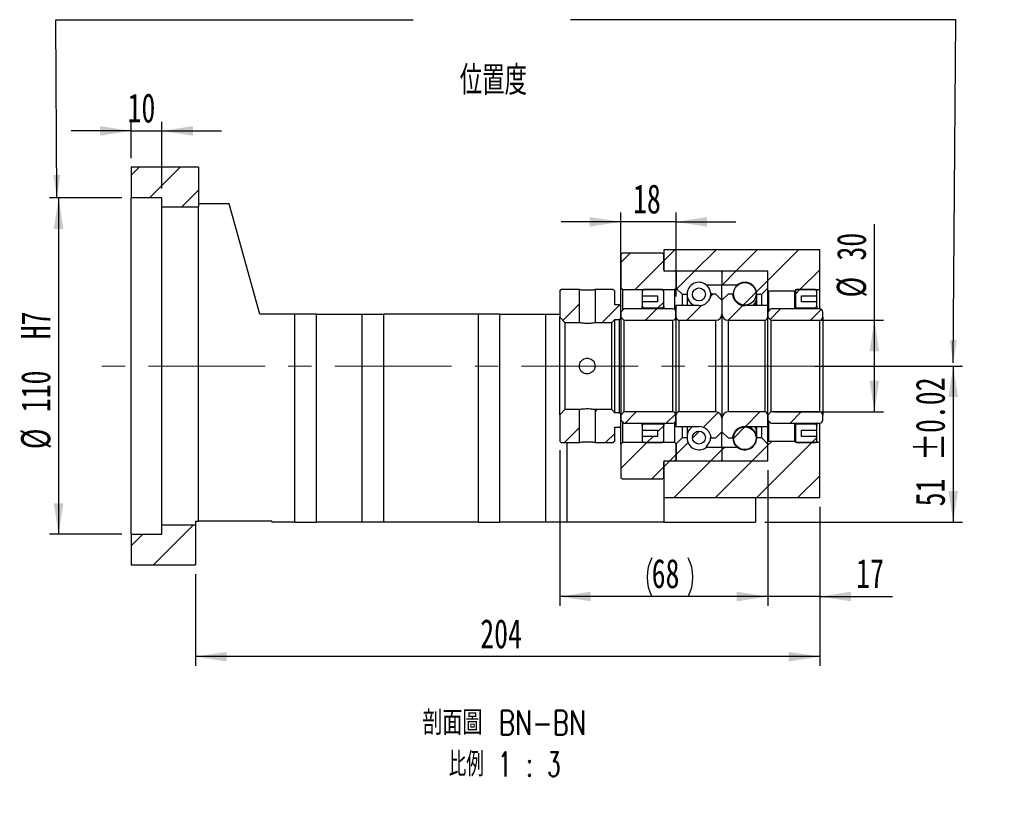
# Model space of a CAD drawing. Header units: millimetres. Extents: x 28 to 287, y 5 to 200.
# Tile 4 of 5: x 180 to 287, y 5 to 92. Entities that reach past the tile are written whole.
import ezdxf

# ---------------------------------------------------------------- set-up
doc = ezdxf.new("R2010")
doc.units = ezdxf.units.MM
doc.linetypes.add('CENTERX2', pattern=[20.32, 12.7, -2.54, 2.54, -2.54])
doc.layers.add('圖層0', color=7, linetype='Continuous')
doc.styles.add('SLDTEXTSTYLE0', font='TXT', dxfattribs={"width": 0.7})
doc.styles.add('SLDTEXTSTYLE4', font='TXT', dxfattribs={"width": 0.7, "bigfont": 'bigfont'})
doc.styles.add('SLDTEXTSTYLE5', font='TXT', dxfattribs={"width": 0.75, "bigfont": 'bigfont'})
doc.styles.add('SLDTEXTSTYLE6', font='TXT', dxfattribs={"width": 0.65625, "bigfont": 'bigfont'})
doc.dimstyles.new('SLDDIMSTYLE3', dxfattribs={"dimtxt": 3.389974, "dimasz": 2.5, "dimexe": 0, "dimexo": 0.0625, "dimgap": 0.847493, "dimtad": 1, "dimlfac": 3, "dimrnd": 1e-09, "dimzin": 12, "dimdsep": 46, "dimtxsty": 'SLDTEXTSTYLE0', "dimsah": 1, "dimcen": 0.09, "dimadec": 0, "dimazin": 3, "dimtfac": 1, "dimtofl": 0, "dimtmove": 0, "dimatfit": 3, "dimfxl": 1, "dimfrac": 2, "dimtolj": 1, "dimtzin": 12, "dimarcsym": 0})
doc.dimstyles.new('SLDDIMSTYLE5', dxfattribs={"dimtxt": 3.389974, "dimasz": 2.5, "dimexe": 0, "dimexo": 0.0625, "dimgap": 0.847493, "dimtad": 1, "dimdec": 1, "dimlfac": 3, "dimrnd": 1e-09, "dimzin": 12, "dimdsep": 46, "dimtxsty": 'SLDTEXTSTYLE0', "dimsah": 1, "dimcen": 0.09, "dimadec": 0, "dimazin": 3, "dimtfac": 1, "dimtdec": 1, "dimtofl": 0, "dimtmove": 0, "dimatfit": 3, "dimfxl": 1, "dimfrac": 2, "dimtolj": 1, "dimtzin": 12, "dimarcsym": 0})
doc.dimstyles.new('SLDDIMSTYLE6', dxfattribs={"dimtxt": 3.389974, "dimasz": 2.5, "dimexe": 0, "dimexo": 0.0625, "dimgap": 0.847493, "dimtad": 1, "dimlfac": 3, "dimrnd": 1e-09, "dimzin": 12, "dimdsep": 46, "dimtxsty": 'SLDTEXTSTYLE0', "dimsah": 1, "dimcen": 0.09, "dimadec": 0, "dimazin": 3, "dimtfac": 1, "dimtmove": 0, "dimatfit": 0, "dimfxl": 1, "dimfrac": 2, "dimtolj": 1, "dimtzin": 12, "dimarcsym": 0})
doc.dimstyles.new('SLDDIMSTYLE7', dxfattribs={"dimtxt": 3.389974, "dimasz": 2.5, "dimexe": 0, "dimexo": 0.0625, "dimgap": 0.847493, "dimtad": 1, "dimlfac": 3, "dimrnd": 1e-09, "dimzin": 12, "dimdsep": 46, "dimtxsty": 'SLDTEXTSTYLE0', "dimsah": 1, "dimcen": 0.09, "dimadec": 0, "dimazin": 3, "dimtol": 1, "dimtp": 0.02, "dimtm": 0.02, "dimtfac": 1, "dimtofl": 0, "dimtmove": 0, "dimatfit": 3, "dimfxl": 1, "dimfrac": 2, "dimtolj": 1, "dimarcsym": 0})

# ---------------------------------------------------------------- blocks, each defined once
blk = doc.blocks.new('_D_12')
at = {"layer": '圖層0', "color": 7}
for p, q in [((190.9, 72.68), (183, 72.68)), ((184, 72.68), (184, 36.01)), ((190.9, 36.01), (183, 36.01))]:
    blk.add_line(p, q, dxfattribs=at)
for points in [[(184, 72.68), (183.48, 69.29), (184.52, 69.29)], [(184, 36.01), (184.52, 39.4), (183.48, 39.4)]]:
    blk.add_solid(points, dxfattribs=at)
at = {"layer": '圖層0', "color": 7, "char_height": 3.175, "attachment_point": 1, "rotation": 90, "style": 'SLDTEXTSTYLE0'}
for s, insert in [('H7', (179.91, 57.26)), ('110', (179.91, 49.32)), ('%%c', (179.91, 45.29))]:
    blk.add_mtext(s, dxfattribs=dict(at, insert=insert))
blk = doc.blocks.new('_D_13')
at = {"layer": '圖層0', "color": 7}
for p, q in [((191.9, 77.01), (191.9, 80.97)), ((195.24, 73.68), (195.24, 80.97)), ((191.9, 79.97), (185.38, 79.97)), ((191.9, 79.97), (195.24, 79.97)), ((195.24, 79.97), (201.75, 79.97))]:
    blk.add_line(p, q, dxfattribs=at)
for points in [[(191.9, 79.97), (188.51, 80.49), (188.51, 79.45)], [(195.24, 79.97), (198.63, 79.45), (198.63, 80.49)]]:
    blk.add_solid(points, dxfattribs=at)
at = {"layer": '圖層0', "color": 7, "insert": (191.51, 84.06), "char_height": 3.175, "attachment_point": 1, "style": 'SLDTEXTSTYLE0'}
blk.add_mtext('10', dxfattribs=at)
blk = doc.blocks.new('_D_14')
at = {"layer": '圖層0', "color": 7}
for p, q in [((266.36, 54.35), (282.43, 54.35)), ((281.43, 54.35), (281.43, 37.35)), ((260.9, 37.35), (282.43, 37.35))]:
    blk.add_line(p, q, dxfattribs=at)
for points in [[(281.43, 54.35), (280.91, 50.96), (281.95, 50.96)], [(281.43, 37.35), (281.95, 40.74), (280.91, 40.74)]]:
    blk.add_solid(points, dxfattribs=at)
at = {"layer": '圖層0', "color": 7, "char_height": 3.175, "attachment_point": 1, "rotation": 90, "style": 'SLDTEXTSTYLE0'}
for s, insert in [('±0.02', (277.34, 44.03)), ('51', (277.34, 39.06))]:
    blk.add_mtext(s, dxfattribs=dict(at, insert=insert))
blk = doc.blocks.new('_D_15')
at = {"layer": '圖層0', "color": 7}
for p, q in [((261.24, 43.01), (261.24, 28.23)), ((266.9, 39.01), (266.9, 28.23)), ((261.24, 29.23), (254.72, 29.23)), ((266.9, 29.23), (261.24, 29.23)), ((266.9, 29.23), (274.83, 29.23))]:
    blk.add_line(p, q, dxfattribs=at)
for points in [[(261.24, 29.23), (257.85, 29.76), (257.85, 28.71)], [(266.9, 29.23), (270.29, 28.71), (270.29, 29.76)]]:
    blk.add_solid(points, dxfattribs=at)
at = {"layer": '圖層0', "color": 7, "insert": (270.86, 33.33), "char_height": 3.175, "attachment_point": 1, "style": 'SLDTEXTSTYLE0'}
blk.add_mtext('17', dxfattribs=at)
blk = doc.blocks.new('_D_16')
at = {"layer": '圖層0', "color": 7}
for p, q in [((266.9, 39.01), (266.9, 21.68)), ((198.9, 31.68), (198.9, 21.68)), ((266.9, 22.68), (198.9, 22.68))]:
    blk.add_line(p, q, dxfattribs=at)
for points in [[(198.9, 22.68), (202.29, 22.16), (202.29, 23.2)], [(266.9, 22.68), (263.51, 23.2), (263.51, 22.16)]]:
    blk.add_solid(points, dxfattribs=at)
at = {"layer": '圖層0', "color": 7, "insert": (229.92, 26.77), "char_height": 3.175, "attachment_point": 1, "style": 'SLDTEXTSTYLE0'}
blk.add_mtext('204', dxfattribs=at)
blk = doc.blocks.new('_D_17')
at = {"layer": '圖層0', "color": 7}
for p, q in [((272.85, 59.35), (272.85, 69.81)), ((261.9, 59.35), (273.85, 59.35)), ((272.85, 49.35), (272.85, 59.35)), ((261.9, 49.35), (273.85, 49.35))]:
    blk.add_line(p, q, dxfattribs=at)
for points in [[(272.85, 59.35), (272.32, 55.96), (273.37, 55.96)], [(272.85, 49.35), (273.37, 52.74), (272.32, 52.74)]]:
    blk.add_solid(points, dxfattribs=at)
at = {"layer": '圖層0', "color": 7, "char_height": 3.175, "attachment_point": 1, "rotation": 90, "style": 'SLDTEXTSTYLE0'}
for s, insert in [('30', (268.75, 65.84)), ('%%c', (268.75, 61.82))]:
    blk.add_mtext(s, dxfattribs=dict(at, insert=insert))
blk = doc.blocks.new('_D_18')
at = {"layer": '圖層0', "color": 7}
for p, q in [((245.24, 61.85), (245.24, 71.06)), ((251.24, 61.93), (251.24, 71.06)), ((245.24, 70.06), (238.72, 70.06)), ((251.24, 70.06), (245.24, 70.06)), ((251.24, 70.06), (257.75, 70.06))]:
    blk.add_line(p, q, dxfattribs=at)
for points in [[(245.24, 70.06), (241.85, 70.58), (241.85, 69.53)], [(251.24, 70.06), (254.63, 69.53), (254.63, 70.58)]]:
    blk.add_solid(points, dxfattribs=at)
at = {"layer": '圖層0', "color": 7, "insert": (246.56, 74.15), "char_height": 3.175, "attachment_point": 1, "style": 'SLDTEXTSTYLE0'}
blk.add_mtext('18', dxfattribs=at)
blk = doc.blocks.new('_D_19')
at = {"layer": '圖層0', "color": 7}
for p, q in [((238.57, 45.18), (238.57, 28.23)), ((261.24, 43.01), (261.24, 28.23)), ((261.24, 29.23), (238.57, 29.23))]:
    blk.add_line(p, q, dxfattribs=at)
for centre, start, end in [((252.83, 31.35), 153.4349, 206.5651), ((248.34, 31.35), 333.4349, 26.5651)]:
    blk.add_arc(centre, 4.73, start, end, dxfattribs=at)
for points in [[(238.57, 29.23), (241.96, 28.71), (241.96, 29.76)], [(261.24, 29.23), (257.85, 29.76), (257.85, 28.71)]]:
    blk.add_solid(points, dxfattribs=at)
at = {"layer": '圖層0', "color": 7, "insert": (248.59, 33.33), "char_height": 3.175, "attachment_point": 1, "style": 'SLDTEXTSTYLE0'}
blk.add_mtext('68', dxfattribs=at)
blk = doc.blocks.new('SW_NOTE_4')
at = {"layer": '圖層0', "color": 0, "char_height": 2.6458, "attachment_point": 2}
for s, insert, style in [('\\M+19655\\M+196CA\\M+19AA4 BN-BN', (10.83, 3.41), 'SLDTEXTSTYLE5'), ('\\M+194E4\\M+197E1 1 : 3', (10.88, -1.12), 'SLDTEXTSTYLE6')]:
    blk.add_mtext(s, dxfattribs=dict(at, insert=insert, style=style))

msp = doc.modelspace()

# ---------------------------------------------------------------- hatches: boundary and pattern name
at = {"linetype": 'Continuous', "lineweight": 18}
h = msp.add_hatch(dxfattribs=at)
h.set_pattern_fill('ANSI31', style=0)
edge = h.paths.add_edge_path(flags=0)
edge.add_line((256.1355, 64.6787), (251.3355, 64.6787))
edge.add_arc((251.3355, 64.5787), 0.1, 90, 180)
edge.add_line((251.2355, 64.5787), (251.2355, 62.8454))
edge.add_line((251.2355, 62.8454), (251.9021, 62.1787))
edge.add_line((251.9021, 62.1787), (252.4421, 62.1787))
edge.add_arc((253.7355, 62.1787), 1.2933, 53.031768, 180, ccw=False)
edge.add_line((254.5132, 63.2121), (256.2355, 63.2121))
edge.add_line((256.2355, 63.2121), (256.2355, 64.5787))
edge.add_arc((256.1355, 64.5787), 0.1, 0, 90)
h = msp.add_hatch(dxfattribs=at)
h.set_pattern_fill('ANSI31', style=0)
edge = h.paths.add_edge_path(flags=0)
edge.add_line((261.2355, 62.8454), (261.2355, 64.5787))
edge.add_arc((261.1355, 64.5787), 0.1, 0, 90)
edge.add_line((261.1355, 64.6787), (256.3355, 64.6787))
edge.add_arc((256.3355, 64.5787), 0.1, 90, 180)
edge.add_line((256.2355, 64.5787), (256.2355, 63.2121))
edge.add_line((256.2355, 63.2121), (257.9577, 63.2121))
edge.add_arc((258.7355, 62.1787), 1.2933, 0, 126.968232, ccw=False)
edge.add_line((260.0288, 62.1787), (260.5688, 62.1787))
edge.add_line((260.5688, 62.1787), (261.2355, 62.8454))
h = msp.add_hatch(dxfattribs=at)
h.set_pattern_fill('ANSI31', style=0)
edge = h.paths.add_edge_path(flags=0)
edge.add_arc((258.7355, 62.2116), 1.237, 0, 360)
h = msp.add_hatch(dxfattribs=at)
h.set_pattern_fill('ANSI31', style=0)
h.paths.add_polyline_path([(238.7355, 62.6787), (238.5688, 62.512), (238.5688, 59.6621), (239.1355, 59.0954), (240.7188, 59.0954), (240.7188, 62.6787)], flags=0)
h = msp.add_hatch(dxfattribs=at)
h.set_pattern_fill('ANSI31', style=0)
h.paths.add_polyline_path([(245.2355, 60.8454), (245.0688, 61.0121), (244.5688, 61.0121), (244.5688, 62.512), (244.4021, 62.6787), (242.4188, 62.6787), (242.4188, 59.0954), (244.2355, 59.0954), (244.5688, 59.4287), (245.0688, 59.4287), (245.2355, 59.5954)], flags=0)
h = msp.add_hatch(dxfattribs=at)
h.set_pattern_fill('ANSI31', style=0)
edge = h.paths.add_edge_path(flags=0)
edge.add_arc((253.7355, 62.1458), 0.7066, 0, 360)
h = msp.add_hatch(dxfattribs=at)
h.set_pattern_fill('ANSI31', style=0)
edge = h.paths.add_edge_path(flags=0)
edge.add_line((256.2355, 60.0121), (256.2355, 61.5121))
edge.add_line((256.2355, 61.5121), (255.5688, 62.1787))
edge.add_line((255.5688, 62.1787), (255.0662, 62.1787))
edge.add_arc((253.7355, 62.2621), 1.3333, 270, 356.416678, ccw=False)
edge.add_line((253.7355, 60.9287), (251.2355, 60.9287))
edge.add_line((251.2355, 60.9287), (251.2355, 59.6787))
edge.add_arc((251.5688, 59.6787), 0.3333, 180, 270)
edge.add_line((251.5688, 59.3454), (255.5688, 59.3454))
edge.add_arc((255.5688, 60.0121), 0.6667, 270, 360)
h = msp.add_hatch(dxfattribs=at)
h.set_pattern_fill('ANSI31', style=0)
edge = h.paths.add_edge_path(flags=0)
edge.add_line((257.4047, 62.1787), (256.9021, 62.1787))
edge.add_line((256.9021, 62.1787), (256.2355, 61.5121))
edge.add_line((256.2355, 61.5121), (256.2355, 60.0121))
edge.add_arc((256.9021, 60.0121), 0.6667, 180, 270)
edge.add_line((256.9021, 59.3454), (260.9021, 59.3454))
edge.add_arc((260.9021, 59.6787), 0.3333, 270, 360)
edge.add_line((261.2355, 59.6787), (261.2355, 60.9287))
edge.add_line((261.2355, 60.9287), (258.7355, 60.9287))
edge.add_arc((258.7355, 62.2621), 1.3333, 183.583322, 270, ccw=False)
h = msp.add_hatch(dxfattribs=at)
h.set_pattern_fill('ANSI31', style=0)
edge = h.paths.add_edge_path(flags=0)
edge.add_line((245.2355, 59.6787), (245.5688, 59.3454))
edge.add_line((245.5688, 59.3454), (250.9021, 59.3454))
edge.add_arc((250.9021, 59.6787), 0.3333, 270, 360)
edge.add_line((251.2355, 59.6787), (251.2355, 60.2287))
edge.add_arc((250.9021, 60.2287), 0.3333, 0, 90)
edge.add_line((250.9021, 60.5621), (245.5688, 60.5621))
edge.add_line((245.5688, 60.5621), (245.2355, 60.2287))
edge.add_line((245.2355, 60.2287), (245.2355, 59.6787))
h = msp.add_hatch(dxfattribs=at)
h.set_pattern_fill('ANSI31', style=0)
edge = h.paths.add_edge_path(flags=0)
edge.add_line((261.2355, 59.6787), (261.5688, 59.3454))
edge.add_line((261.5688, 59.3454), (266.9021, 59.3454))
edge.add_arc((266.9021, 59.6787), 0.3333, 270, 360)
edge.add_line((267.2355, 59.6787), (267.2355, 60.2287))
edge.add_arc((266.9021, 60.2287), 0.3333, 0, 90)
edge.add_line((266.9021, 60.5621), (261.5688, 60.5621))
edge.add_line((261.5688, 60.5621), (261.2355, 60.2287))
edge.add_line((261.2355, 60.2287), (261.2355, 59.6787))
h = msp.add_hatch(dxfattribs=at)
h.set_pattern_fill('ANSI31', style=0)
h.paths.add_polyline_path([(238.5688, 46.1787), (238.7355, 46.0121), (240.7188, 46.0121), (240.7188, 49.5954), (239.1355, 49.5954), (238.5688, 49.0287)], flags=0)
h = msp.add_hatch(dxfattribs=at)
h.set_pattern_fill('ANSI31', style=0)
h.paths.add_polyline_path([(244.4021, 46.0121), (244.5688, 46.1787), (244.5688, 47.6787), (245.0688, 47.6787), (245.2355, 47.8454), (245.2355, 49.0954), (245.0688, 49.2621), (244.5688, 49.2621), (244.2355, 49.5954), (242.4188, 49.5954), (242.4188, 46.0121)], flags=0)
h = msp.add_hatch(dxfattribs=at)
h.set_pattern_fill('ANSI31', style=0)
edge = h.paths.add_edge_path(flags=0)
edge.add_line((245.5688, 49.3454), (245.2355, 49.0121))
edge.add_line((245.2355, 49.0121), (245.2355, 48.4621))
edge.add_line((245.2355, 48.4621), (245.5688, 48.1287))
edge.add_line((245.5688, 48.1287), (250.9021, 48.1287))
edge.add_arc((250.9021, 48.4621), 0.3333, 270, 360)
edge.add_line((251.2355, 48.4621), (251.2355, 49.0121))
edge.add_arc((250.9021, 49.0121), 0.3333, 0, 90)
edge.add_line((250.9021, 49.3454), (245.5688, 49.3454))
h = msp.add_hatch(dxfattribs=at)
h.set_pattern_fill('ANSI31', style=0)
edge = h.paths.add_edge_path(flags=0)
edge.add_line((255.0662, 46.5121), (255.5688, 46.5121))
edge.add_line((255.5688, 46.5121), (256.2355, 47.1787))
edge.add_line((256.2355, 47.1787), (256.2355, 48.6787))
edge.add_arc((255.5688, 48.6787), 0.6667, 0, 90)
edge.add_line((255.5688, 49.3454), (251.5688, 49.3454))
edge.add_arc((251.5688, 49.0121), 0.3333, 90, 180)
edge.add_line((251.2355, 49.0121), (251.2355, 47.7621))
edge.add_line((251.2355, 47.7621), (253.7355, 47.7621))
edge.add_arc((253.7355, 46.4287), 1.3333, 3.583322, 90, ccw=False)
h = msp.add_hatch(dxfattribs=at)
h.set_pattern_fill('ANSI31', style=0)
edge = h.paths.add_edge_path(flags=0)
edge.add_line((256.2355, 48.6787), (256.2355, 47.1787))
edge.add_line((256.2355, 47.1787), (256.9021, 46.5121))
edge.add_line((256.9021, 46.5121), (257.4047, 46.5121))
edge.add_arc((258.7355, 46.4287), 1.3333, 90, 176.416678, ccw=False)
edge.add_line((258.7355, 47.7621), (261.2355, 47.7621))
edge.add_line((261.2355, 47.7621), (261.2355, 49.0121))
edge.add_arc((260.9021, 49.0121), 0.3333, 0, 90)
edge.add_line((260.9021, 49.3454), (256.9021, 49.3454))
edge.add_arc((256.9021, 48.6787), 0.6667, 90, 180)
h = msp.add_hatch(dxfattribs=at)
h.set_pattern_fill('ANSI31', style=0)
edge = h.paths.add_edge_path(flags=0)
edge.add_line((261.5688, 49.3454), (261.2355, 49.0121))
edge.add_line((261.2355, 49.0121), (261.2355, 48.4621))
edge.add_line((261.2355, 48.4621), (261.5688, 48.1287))
edge.add_line((261.5688, 48.1287), (266.9021, 48.1287))
edge.add_arc((266.9021, 48.4621), 0.3333, 270, 360)
edge.add_line((267.2355, 48.4621), (267.2355, 49.0121))
edge.add_arc((266.9021, 49.0121), 0.3333, 0, 90)
edge.add_line((266.9021, 49.3454), (261.5688, 49.3454))
h = msp.add_hatch(dxfattribs=at)
h.set_pattern_fill('ANSI31', style=0)
edge = h.paths.add_edge_path(flags=0)
edge.add_arc((253.7355, 46.545), 0.7066, 0, 360)
h = msp.add_hatch(dxfattribs=at)
h.set_pattern_fill('ANSI31', style=0)
edge = h.paths.add_edge_path(flags=0)
edge.add_arc((258.7355, 46.4792), 1.237, 0, 360)
h = msp.add_hatch(dxfattribs=at)
h.set_pattern_fill('ANSI31', style=0)
edge = h.paths.add_edge_path(flags=0)
edge.add_line((251.2355, 45.8454), (251.2355, 44.1121))
edge.add_arc((251.3355, 44.1121), 0.1, 180, 270)
edge.add_line((251.3355, 44.0121), (256.1355, 44.0121))
edge.add_arc((256.1355, 44.1121), 0.1, 270, 360)
edge.add_line((256.2355, 44.1121), (256.2355, 45.4787))
edge.add_line((256.2355, 45.4787), (254.5132, 45.4787))
edge.add_arc((253.7355, 46.5121), 1.2933, 180, 306.968232, ccw=False)
edge.add_line((252.4421, 46.5121), (251.9021, 46.5121))
edge.add_line((251.9021, 46.5121), (251.2355, 45.8454))
h = msp.add_hatch(dxfattribs=at)
h.set_pattern_fill('ANSI31', style=0)
edge = h.paths.add_edge_path(flags=0)
edge.add_line((256.3355, 44.0121), (261.1355, 44.0121))
edge.add_arc((261.1355, 44.1121), 0.1, 270, 360)
edge.add_line((261.2355, 44.1121), (261.2355, 45.8454))
edge.add_line((261.2355, 45.8454), (260.5688, 46.5121))
edge.add_line((260.5688, 46.5121), (260.0288, 46.5121))
edge.add_arc((258.7355, 46.5121), 1.2933, 233.031768, 360, ccw=False)
edge.add_line((257.9577, 45.4787), (256.2355, 45.4787))
edge.add_line((256.2355, 45.4787), (256.2355, 44.1121))
edge.add_arc((256.3355, 44.1121), 0.1, 180, 270)
at = {"layer": '圖層0', "linetype": 'Continuous', "lineweight": 18}
h = msp.add_hatch(dxfattribs=at)
h.set_pattern_fill('ANSI31', color=256, style=0)
h.paths.add_polyline_path([(199.2355, 71.6787), (199.2355, 76.012), (191.9021, 76.012), (191.9021, 72.6787), (195.2355, 72.6787), (195.2355, 71.6787)], flags=0)
h = msp.add_hatch(dxfattribs=at)
h.set_pattern_fill('ANSI31', color=256, style=0)
edge = h.paths.add_edge_path(flags=0)
edge.add_line((245.2355, 62.8454), (245.4021, 62.6787))
edge.add_line((245.4021, 62.6787), (251.1188, 62.6787))
edge.add_line((251.1188, 62.6787), (251.2855, 62.8454))
edge.add_line((251.2855, 62.8454), (251.2855, 64.5121))
edge.add_line((251.2855, 64.5121), (251.1188, 64.6787))
edge.add_line((251.1188, 64.6787), (250.0355, 64.6787))
edge.add_arc((250.0355, 64.8121), 0.1333, 180, 270, ccw=False)
edge.add_line((249.9021, 64.8121), (249.9021, 66.5121))
edge.add_line((249.9021, 66.5121), (249.7355, 66.6787))
edge.add_line((249.7355, 66.6787), (245.4021, 66.6787))
edge.add_line((245.4021, 66.6787), (245.2355, 66.5121))
edge.add_line((245.2355, 66.5121), (245.2355, 62.8454))
h = msp.add_hatch(dxfattribs=at)
h.set_pattern_fill('ANSI31', color=256, style=0)
h.paths.add_polyline_path([(261.2355, 64.6787), (261.2355, 62.5787), (261.3021, 62.512), (264.1688, 62.512), (264.2355, 62.5787), (264.2355, 62.6787), (266.9021, 62.6787), (266.9021, 67.012), (249.9021, 67.012), (249.9021, 64.6787)], flags=0)
h = msp.add_hatch(dxfattribs=at)
h.set_pattern_fill('ANSI31', color=256, style=0)
edge = h.paths.add_edge_path(flags=0)
edge.add_line((249.2355, 62.0121), (249.2355, 61.3454))
edge.add_line((249.2355, 61.3454), (247.5688, 61.3454))
edge.add_line((247.5688, 61.3454), (247.5688, 60.8454))
edge.add_arc((247.7355, 60.8454), 0.1667, 180, 270)
edge.add_line((247.7355, 60.6787), (249.7355, 60.6787))
edge.add_arc((249.7355, 60.8454), 0.1667, 270, 360)
edge.add_line((249.9021, 60.8454), (249.9021, 62.512))
edge.add_arc((249.7355, 62.512), 0.1667, 0, 90)
edge.add_line((249.7355, 62.6787), (247.7355, 62.6787))
edge.add_arc((247.7355, 62.512), 0.1667, 90, 180)
edge.add_line((247.5688, 62.512), (247.5688, 62.0121))
edge.add_line((247.5688, 62.0121), (249.2355, 62.0121))
h = msp.add_hatch(dxfattribs=at)
h.set_pattern_fill('ANSI31', color=256, style=0)
edge = h.paths.add_edge_path(flags=0)
edge.add_line((266.5688, 60.8454), (266.5688, 61.3454))
edge.add_line((266.5688, 61.3454), (264.9021, 61.3454))
edge.add_line((264.9021, 61.3454), (264.9021, 62.0121))
edge.add_line((264.9021, 62.0121), (266.5688, 62.0121))
edge.add_line((266.5688, 62.0121), (266.5688, 62.512))
edge.add_arc((266.4021, 62.512), 0.1667, 0, 90)
edge.add_line((266.4021, 62.6787), (264.4021, 62.6787))
edge.add_arc((264.4021, 62.512), 0.1667, 90, 180)
edge.add_line((264.2355, 62.512), (264.2355, 60.8454))
edge.add_arc((264.4021, 60.8454), 0.1667, 180, 270)
edge.add_line((264.4021, 60.6787), (266.4021, 60.6787))
edge.add_arc((266.4021, 60.8454), 0.1667, 270, 360)
h = msp.add_hatch(dxfattribs=at)
h.set_pattern_fill('ANSI31', color=256, style=0)
edge = h.paths.add_edge_path(flags=0)
edge.add_line((247.5688, 47.8454), (247.5688, 47.3454))
edge.add_line((247.5688, 47.3454), (249.2355, 47.3454))
edge.add_line((249.2355, 47.3454), (249.2355, 46.6787))
edge.add_line((249.2355, 46.6787), (247.5688, 46.6787))
edge.add_line((247.5688, 46.6787), (247.5688, 46.1787))
edge.add_arc((247.7355, 46.1787), 0.1667, 180, 270)
edge.add_line((247.7355, 46.0121), (249.7355, 46.0121))
edge.add_arc((249.7355, 46.1787), 0.1667, 270, 360)
edge.add_line((249.9021, 46.1787), (249.9021, 47.8454))
edge.add_arc((249.7355, 47.8454), 0.1667, 0, 90)
edge.add_line((249.7355, 48.0121), (247.7355, 48.0121))
edge.add_arc((247.7355, 47.8454), 0.1667, 90, 180)
h = msp.add_hatch(dxfattribs=at)
h.set_pattern_fill('ANSI31', color=256, style=0)
edge = h.paths.add_edge_path(flags=0)
edge.add_line((264.9021, 46.6787), (264.9021, 47.3454))
edge.add_line((264.9021, 47.3454), (266.5688, 47.3454))
edge.add_line((266.5688, 47.3454), (266.5688, 47.8454))
edge.add_arc((266.4021, 47.8454), 0.1667, 0, 90)
edge.add_line((266.4021, 48.0121), (264.4021, 48.0121))
edge.add_arc((264.4021, 47.8454), 0.1667, 90, 180)
edge.add_line((264.2355, 47.8454), (264.2355, 46.1787))
edge.add_arc((264.4021, 46.1787), 0.1667, 180, 270)
edge.add_line((264.4021, 46.0121), (266.4021, 46.0121))
edge.add_arc((266.4021, 46.1787), 0.1667, 270, 360)
edge.add_line((266.5688, 46.1787), (266.5688, 46.6787))
edge.add_line((266.5688, 46.6787), (264.9021, 46.6787))
h = msp.add_hatch(dxfattribs=at)
h.set_pattern_fill('ANSI31', color=256, style=0)
h.paths.add_polyline_path([(261.2355, 46.112), (261.2355, 44.0121), (249.9021, 44.0121), (249.9021, 40.012), (266.9021, 40.012), (266.9021, 46.0121), (264.2355, 46.0121), (264.2355, 46.112), (264.1688, 46.1787), (261.3021, 46.1787)], flags=0)
h = msp.add_hatch(dxfattribs=at)
h.set_pattern_fill('ANSI31', color=256, style=0)
edge = h.paths.add_edge_path(flags=0)
edge.add_line((245.4021, 46.0121), (245.2355, 45.8454))
edge.add_line((245.2355, 45.8454), (245.2355, 42.1787))
edge.add_line((245.2355, 42.1787), (245.4021, 42.0121))
edge.add_line((245.4021, 42.0121), (249.7355, 42.0121))
edge.add_line((249.7355, 42.0121), (249.9021, 42.1787))
edge.add_line((249.9021, 42.1787), (249.9021, 43.8787))
edge.add_arc((250.0355, 43.8787), 0.1333, 90, 180, ccw=False)
edge.add_line((250.0355, 44.0121), (251.1188, 44.0121))
edge.add_line((251.1188, 44.0121), (251.2855, 44.1787))
edge.add_line((251.2855, 44.1787), (251.2855, 45.8454))
edge.add_line((251.2855, 45.8454), (251.1188, 46.0121))
edge.add_line((251.1188, 46.0121), (245.4021, 46.0121))
h = msp.add_hatch(dxfattribs=at)
h.set_pattern_fill('ANSI31', color=256, style=0)
h.paths.add_polyline_path([(198.9021, 32.6787), (198.9021, 37.012), (195.2355, 37.012), (195.2355, 36.0121), (191.9021, 36.0121), (191.9021, 32.6787)], flags=0)

# ---------------------------------------------------------------- linework, layer by layer
at = {"color": 7, "linetype": 'Continuous', "lineweight": 25}
for p, q in [((191.9021, 76.012), (191.9021, 72.6787)), ((199.2355, 76.012), (191.9021, 76.012)), ((199.2355, 76.012), (199.2355, 71.6787)), ((195.2355, 72.6787), (191.9021, 72.6787)), ((191.9021, 36.0121), (191.9021, 72.6787)), ((195.2355, 71.6787), (195.2355, 72.6787)), ((202.5688, 72.012), (199.2355, 72.012)), ((205.9021, 60.0121), (202.5688, 72.012)), ((195.2355, 71.6787), (199.2355, 71.6787)), ((195.2355, 37.012), (195.2355, 71.6787)), ((199.2355, 37.4454), (199.2355, 71.6787)), ((245.2355, 66.5121), (245.4021, 66.6787)), ((245.2355, 66.5121), (245.2355, 62.8454)), ((245.4021, 66.6787), (249.7355, 66.6787)), ((249.7355, 66.6787), (249.9021, 66.5121)), ((249.9021, 67.012), (249.9021, 64.6787)), ((266.9021, 67.012), (249.9021, 67.012)), ((249.9021, 64.812), (249.9021, 66.5121)), ((266.9021, 62.6787), (266.9021, 67.012)), ((261.2355, 64.6787), (249.9021, 64.6787)), ((251.1188, 64.6787), (250.0355, 64.6787)), ((251.1188, 64.6787), (251.2855, 64.5121)), ((251.2355, 64.5787), (251.2355, 62.8454)), ((251.2855, 62.8454), (251.2855, 64.5121)), ((256.1355, 64.6787), (251.3355, 64.6787)), ((256.2355, 64.5787), (256.2355, 63.2121)), ((261.1355, 64.6787), (256.3355, 64.6787)), ((261.2355, 62.5787), (261.2355, 64.6787)), ((261.2355, 62.8454), (261.2355, 64.5787)), ((238.5688, 62.512), (238.7355, 62.6787)), ((238.5688, 62.512), (238.5688, 59.6621)), ((240.7188, 62.6787), (238.7355, 62.6787)), ((240.7188, 59.0954), (240.7188, 62.6787)), ((242.4188, 62.6787), (242.4188, 59.0954)), ((244.4021, 62.6787), (242.4188, 62.6787)), ((244.4021, 62.6787), (244.5688, 62.512)), ((244.5688, 61.0121), (244.5688, 62.512)), ((245.4021, 62.6787), (245.2355, 62.8454)), ((245.2355, 60.8454), (245.2355, 62.8454)), ((245.4021, 62.6787), (251.1188, 62.6787)), ((245.4021, 62.6787), (245.4021, 60.3954)), ((247.5688, 62.512), (247.5688, 62.0121)), ((249.7355, 62.6787), (247.7355, 62.6787)), ((249.9021, 60.8454), (249.9021, 62.512)), ((251.2855, 62.8454), (251.1188, 62.6787)), ((251.1188, 60.482), (251.1188, 62.6787)), ((251.2355, 62.8454), (251.9021, 62.1787)), ((254.5132, 63.2121), (254.5132, 63.1643)), ((254.5132, 63.2121), (256.2355, 63.2121)), ((256.2355, 63.2121), (257.9577, 63.2121)), ((256.2355, 61.5121), (256.2355, 63.2121)), ((257.9577, 63.1735), (257.9577, 63.2121)), ((260.5688, 62.1787), (261.2355, 62.8454)), ((261.3021, 62.512), (261.2355, 62.5787)), ((261.2355, 60.9287), (261.2355, 62.5787)), ((264.1688, 62.512), (261.3021, 62.512)), ((261.3021, 62.512), (261.3021, 60.2954)), ((264.2355, 62.5787), (264.1688, 62.512)), ((264.1688, 60.5621), (264.1688, 62.512)), ((264.2355, 62.6787), (266.9021, 62.6787)), ((264.2355, 62.6787), (264.2355, 62.5787)), ((264.2355, 62.5787), (264.2355, 62.512)), ((264.2355, 62.512), (264.2355, 60.8454)), ((266.4021, 62.6787), (264.4021, 62.6787)), ((266.5688, 62.0121), (266.5688, 62.512)), ((266.9021, 60.5621), (266.9021, 62.6787)), ((247.5688, 62.0121), (249.2355, 62.0121)), ((247.5688, 62.0121), (247.5688, 61.3454)), ((249.2355, 61.3454), (247.5688, 61.3454)), ((247.5688, 61.3454), (247.5688, 60.8454)), ((249.2355, 62.0121), (249.2355, 61.3454)), ((251.9021, 62.1787), (251.9021, 60.9287)), ((251.9021, 62.1787), (252.4421, 62.1787)), ((252.4421, 62.1787), (252.4421, 60.9287)), ((255.5688, 62.1787), (255.0662, 62.1787)), ((256.2355, 61.5121), (255.5688, 62.1787)), ((256.9021, 62.1787), (256.2355, 61.5121)), ((256.2355, 61.5121), (256.2355, 60.0121)), ((257.4047, 62.1787), (256.9021, 62.1787)), ((260.0288, 60.9287), (260.0288, 62.1787)), ((260.0288, 62.1787), (260.5688, 62.1787)), ((260.5688, 60.9287), (260.5688, 62.1787)), ((264.9021, 62.0121), (266.5688, 62.0121)), ((264.9021, 61.3454), (264.9021, 62.0121)), ((266.5688, 61.3454), (264.9021, 61.3454)), ((266.5688, 61.3454), (266.5688, 62.0121)), ((266.5688, 60.8454), (266.5688, 61.3454)), ((245.0688, 61.0121), (244.5688, 61.0121)), ((245.0688, 61.0121), (245.2355, 60.8454)), ((245.2355, 59.5954), (245.2355, 60.8454)), ((245.2355, 60.2287), (245.5688, 60.5621)), ((245.2355, 60.2287), (245.2355, 59.6787)), ((250.9021, 60.5621), (245.5688, 60.5621)), ((247.5688, 60.5621), (247.5688, 60.8454)), ((247.7355, 60.6787), (249.7355, 60.6787)), ((249.9021, 60.8454), (249.9021, 60.5621)), ((253.7355, 60.9287), (251.2355, 60.9287)), ((251.2355, 60.9287), (251.2355, 59.6787)), ((251.2355, 59.6787), (251.2355, 60.2287)), ((261.2355, 60.9287), (258.7355, 60.9287)), ((261.2355, 59.6787), (261.2355, 60.9287)), ((261.2355, 60.2287), (261.5688, 60.5621)), ((261.2355, 60.2287), (261.2355, 59.6787)), ((266.9021, 60.5621), (261.5688, 60.5621)), ((264.2355, 60.5621), (264.2355, 60.8454)), ((264.4021, 60.6787), (266.4021, 60.6787)), ((266.5688, 60.8454), (266.5688, 60.5621)), ((267.2355, 59.6787), (267.2355, 60.2287)), ((209.7355, 60.0121), (205.9021, 60.0121)), ((209.7355, 37.3454), (209.7355, 60.0121)), ((212.0688, 60.0121), (209.7355, 60.0121)), ((212.0688, 37.3454), (212.0688, 60.0121)), ((212.0688, 60.0121), (217.0688, 60.0121)), ((217.0688, 37.3454), (217.0688, 60.0121)), ((217.0688, 60.0121), (219.4021, 60.0121)), ((219.4021, 37.3454), (219.4021, 60.0121)), ((229.7355, 60.0121), (219.4021, 60.0121)), ((229.7355, 37.3454), (229.7355, 60.0121)), ((232.0688, 60.0121), (229.7355, 60.0121)), ((232.0688, 37.3454), (232.0688, 60.0121)), ((232.0688, 60.0121), (237.0688, 60.0121)), ((237.0688, 37.3454), (237.0688, 60.0121)), ((237.0688, 60.0121), (238.5688, 60.0121)), ((239.1355, 59.0954), (238.5688, 59.6621)), ((238.5688, 49.0287), (238.5688, 59.6621)), ((239.1355, 59.0954), (239.1355, 49.5954)), ((239.1355, 59.0954), (240.7188, 59.0954)), ((242.4188, 59.0954), (244.2355, 59.0954)), ((244.5688, 59.4287), (244.2355, 59.0954)), ((244.2355, 49.5954), (244.2355, 59.0954)), ((244.5688, 59.4287), (245.0688, 59.4287)), ((244.5688, 49.2621), (244.5688, 59.4287)), ((245.2355, 59.5954), (245.0688, 59.4287)), ((245.0688, 49.2621), (245.0688, 59.4287)), ((245.5688, 59.3454), (245.2355, 59.6787)), ((245.2355, 59.5954), (245.2355, 49.0954)), ((245.5688, 59.3454), (245.5688, 49.3454)), ((245.5688, 59.3454), (250.9021, 59.3454)), ((250.9021, 49.3454), (250.9021, 59.3454)), ((251.2355, 59.6787), (251.2355, 49.012)), ((251.5688, 49.3454), (251.5688, 59.3454)), ((251.5688, 59.3454), (255.5688, 59.3454)), ((255.5688, 49.3454), (255.5688, 59.3454)), ((256.2355, 60.0121), (256.2355, 48.6787)), ((256.9021, 59.3454), (256.9021, 49.3454)), ((256.9021, 59.3454), (260.9021, 59.3454)), ((260.9021, 59.3454), (260.9021, 49.3454)), ((261.5688, 59.3454), (261.2355, 59.6787)), ((261.2355, 49.012), (261.2355, 59.6787)), ((261.5688, 59.3454), (261.5688, 49.3454)), ((261.5688, 59.3454), (266.9021, 59.3454)), ((266.9021, 49.3454), (266.9021, 59.3454)), ((267.2355, 59.6787), (267.2355, 49.012)), ((238.5688, 49.0287), (239.1355, 49.5954)), ((240.7188, 49.5954), (239.1355, 49.5954)), ((240.7188, 46.0121), (240.7188, 49.5954)), ((244.2355, 49.5954), (242.4188, 49.5954)), ((242.4188, 49.5954), (242.4188, 46.0121)), ((244.2355, 49.5954), (244.5688, 49.2621)), ((245.2355, 49.012), (245.5688, 49.3454)), ((250.9021, 49.3454), (245.5688, 49.3454)), ((255.5688, 49.3454), (251.5688, 49.3454)), ((260.9021, 49.3454), (256.9021, 49.3454)), ((261.2355, 49.012), (261.5688, 49.3454)), ((266.9021, 49.3454), (261.5688, 49.3454)), ((238.5688, 49.0287), (238.5688, 46.1787)), ((245.0688, 49.2621), (244.5688, 49.2621)), ((245.0688, 49.2621), (245.2355, 49.0954)), ((245.2355, 47.8454), (245.2355, 49.0954)), ((245.2355, 49.012), (245.2355, 48.462)), ((245.5688, 48.1287), (245.2355, 48.462)), ((245.4021, 48.2954), (245.4021, 46.0121)), ((251.2355, 48.462), (251.2355, 49.012)), ((251.2355, 49.012), (251.2355, 47.762)), ((256.2355, 48.6787), (256.2355, 47.1787)), ((261.2355, 49.012), (261.2355, 48.462)), ((261.2355, 47.762), (261.2355, 49.012)), ((261.5688, 48.1287), (261.2355, 48.462)), ((261.3021, 48.3954), (261.3021, 46.1787)), ((267.2355, 48.462), (267.2355, 49.012)), ((244.5688, 47.6787), (245.0688, 47.6787)), ((244.5688, 46.1787), (244.5688, 47.6787)), ((245.2355, 47.8454), (245.0688, 47.6787)), ((245.2355, 45.8454), (245.2355, 47.8454)), ((245.5688, 48.1287), (250.9021, 48.1287)), ((247.5688, 47.8454), (247.5688, 48.1287)), ((247.5688, 47.8454), (247.5688, 47.3454)), ((247.5688, 47.3454), (247.5688, 46.6787)), ((247.5688, 47.3454), (249.2355, 47.3454)), ((249.7355, 48.0121), (247.7355, 48.0121)), ((249.2355, 47.3454), (249.2355, 46.6787)), ((249.9021, 48.1287), (249.9021, 47.8454)), ((249.9021, 46.1787), (249.9021, 47.8454)), ((251.1188, 46.0121), (251.1188, 48.2087)), ((251.2355, 47.762), (253.7355, 47.762)), ((251.9021, 47.762), (251.9021, 46.5121)), ((252.4421, 47.762), (252.4421, 46.5121)), ((258.7355, 47.762), (261.2355, 47.762)), ((260.0288, 46.5121), (260.0288, 47.762)), ((260.5688, 46.5121), (260.5688, 47.762)), ((261.2355, 46.112), (261.2355, 47.762)), ((261.5688, 48.1287), (266.9021, 48.1287)), ((264.1688, 46.1787), (264.1688, 48.1287)), ((264.2355, 47.8454), (264.2355, 48.1287)), ((264.2355, 47.8454), (264.2355, 46.1787)), ((266.4021, 48.0121), (264.4021, 48.0121)), ((264.9021, 47.3454), (266.5688, 47.3454)), ((264.9021, 46.6787), (264.9021, 47.3454)), ((266.5688, 48.1287), (266.5688, 47.8454)), ((266.5688, 47.3454), (266.5688, 47.8454)), ((266.5688, 46.6787), (266.5688, 47.3454)), ((266.9021, 46.0121), (266.9021, 48.1287)), ((238.7355, 46.0121), (238.5688, 46.1787)), ((244.5688, 46.1787), (244.4021, 46.0121)), ((249.2355, 46.6787), (247.5688, 46.6787)), ((247.5688, 46.6787), (247.5688, 46.1787)), ((251.9021, 46.5121), (251.2355, 45.8454)), ((252.4421, 46.5121), (251.9021, 46.5121)), ((255.0662, 46.5121), (255.5688, 46.5121)), ((255.5688, 46.5121), (256.2355, 47.1787)), ((256.2355, 45.4787), (256.2355, 47.1787)), ((256.2355, 47.1787), (256.9021, 46.5121)), ((256.9021, 46.5121), (257.4047, 46.5121)), ((260.5688, 46.5121), (260.0288, 46.5121)), ((261.2355, 45.8454), (260.5688, 46.5121)), ((261.2355, 46.112), (261.3021, 46.1787)), ((261.2355, 44.0121), (261.2355, 46.112)), ((261.3021, 46.1787), (264.1688, 46.1787)), ((264.1688, 46.1787), (264.2355, 46.112)), ((264.2355, 46.1787), (264.2355, 46.112)), ((264.2355, 46.112), (264.2355, 46.0121)), ((266.5688, 46.6787), (264.9021, 46.6787)), ((266.5688, 46.1787), (266.5688, 46.6787)), ((238.7355, 46.0121), (240.7188, 46.0121)), ((239.4021, 37.3454), (239.4021, 46.0121)), ((242.4188, 46.0121), (244.4021, 46.0121)), ((245.2355, 45.8454), (245.4021, 46.0121)), ((245.2355, 45.8454), (245.2355, 42.1787)), ((251.1188, 46.0121), (245.4021, 46.0121)), ((247.7355, 46.0121), (249.7355, 46.0121)), ((251.1188, 46.0121), (251.2855, 45.8454)), ((251.2355, 45.8454), (251.2355, 44.1121)), ((251.2855, 44.1787), (251.2855, 45.8454)), ((254.5132, 45.618), (254.5132, 45.4787)), ((256.2355, 45.4787), (254.5132, 45.4787)), ((257.9577, 45.4787), (256.2355, 45.4787)), ((256.2355, 45.4787), (256.2355, 44.1121)), ((257.9577, 45.4787), (257.9577, 45.4795)), ((261.2355, 44.1121), (261.2355, 45.8454)), ((266.9021, 46.0121), (264.2355, 46.0121)), ((264.4021, 46.0121), (266.4021, 46.0121)), ((266.9021, 40.012), (266.9021, 46.0121)), ((249.9021, 44.0121), (249.9021, 40.012)), ((249.9021, 44.0121), (261.2355, 44.0121)), ((250.0355, 44.0121), (251.1188, 44.0121)), ((251.2855, 44.1787), (251.1188, 44.0121)), ((251.3355, 44.0121), (256.1355, 44.0121)), ((256.3355, 44.0121), (261.1355, 44.0121)), ((249.9021, 42.1787), (249.9021, 43.8787)), ((245.4021, 42.0121), (245.2355, 42.1787)), ((249.7355, 42.0121), (245.4021, 42.0121)), ((249.9021, 42.1787), (249.7355, 42.0121)), ((249.9021, 40.012), (266.9021, 40.012)), ((249.9021, 40.012), (249.9021, 37.3454)), ((259.9021, 40.012), (259.9021, 37.3454)), ((195.2355, 36.0121), (195.2355, 37.012)), ((198.9021, 37.012), (195.2355, 37.012)), ((198.9021, 37.4454), (199.2355, 37.4454)), ((198.9021, 37.4454), (198.9021, 37.012)), ((198.9021, 37.012), (198.9021, 32.6787)), ((207.2355, 37.4454), (199.2355, 37.4454)), ((207.2355, 37.4454), (207.2355, 37.3454)), ((209.7355, 37.3454), (207.2355, 37.3454)), ((209.7355, 37.3454), (212.0688, 37.3454)), ((217.0688, 37.3454), (212.0688, 37.3454)), ((219.4021, 37.3454), (217.0688, 37.3454)), ((229.7355, 37.3454), (219.4021, 37.3454)), ((229.7355, 37.3454), (232.0688, 37.3454)), ((237.0688, 37.3454), (232.0688, 37.3454)), ((239.4021, 37.3454), (237.0688, 37.3454)), ((249.9021, 37.3454), (239.4021, 37.3454)), ((249.9021, 37.3454), (259.9021, 37.3454)), ((191.9021, 36.0121), (191.9021, 32.6787)), ((191.9021, 36.0121), (195.2355, 36.0121)), ((191.9021, 32.6787), (198.9021, 32.6787))]:
    msp.add_line(p, q, dxfattribs=at)
at = {"color": 8, "linetype": 'Continuous', "lineweight": 25}
for p, q in [((247.7355, 60.6787), (247.7355, 60.5621)), ((249.7355, 60.5621), (249.7355, 60.6787)), ((264.4021, 60.6787), (264.4021, 60.5621)), ((266.4021, 60.5621), (266.4021, 60.6787)), ((247.7355, 48.1287), (247.7355, 48.0121)), ((249.7355, 48.0121), (249.7355, 48.1287)), ((264.4021, 48.1287), (264.4021, 48.0121)), ((266.4021, 48.0121), (266.4021, 48.1287))]:
    msp.add_line(p, q, dxfattribs=at)
at = {"color": 7, "linetype": 'Continuous', "lineweight": 25, "flags": 128}
for points in [[(257.4987, 62.237), (257.4762, 62.1518), (257.4453, 61.9257)], [(259.9872, 60.9287), (259.8992, 61.1706), (259.8647, 61.2373)], [(257.4667, 46.8386), (257.4762, 46.7933), (257.4793, 46.7799)]]:
    msp.add_lwpolyline(points, dxfattribs=at)
at = {"color": 7, "linetype": 'Continuous', "lineweight": 25}
for centre, radius in [((258.7355, 62.2116), 1.237), ((253.7355, 62.1458), 0.7066), ((253.7355, 46.545), 0.7066), ((258.7355, 46.4792), 1.237)]:
    msp.add_circle(centre, radius, dxfattribs=at)
for centre, radius, start, end in [((250.0355, 64.812), 0.1333, 180, 270), ((251.3355, 64.5787), 0.1, 90, 180), ((256.1355, 64.5787), 0.1, 0, 90), ((256.3355, 64.5787), 0.1, 90, 180), ((261.1355, 64.5787), 0.1, 0, 90), ((253.7355, 62.1787), 1.2933, 53.031768, 180), ((258.7355, 62.1787), 1.2933, 0, 126.968232), ((247.7355, 62.512), 0.1667, 90, 180), ((249.7355, 62.512), 0.1667, 0, 90), ((253.7355, 62.1458), 1.2917, 341.363597, 50.737224), ((264.4021, 62.512), 0.1667, 90, 180), ((266.4021, 62.512), 0.1667, 0, 90), ((253.7355, 62.1458), 1.2917, 178.6077, 250.434354), ((253.7355, 61.3056), 1.2917, 161.019152, 196.96301), ((253.7355, 62.2621), 1.3333, 270, 356.416678), ((258.7355, 62.2621), 1.3333, 183.583322, 270), ((258.7355, 61.8644), 1.2917, 313.583705, 1.489183), ((247.7355, 60.8454), 0.1667, 180, 270), ((249.7355, 60.8454), 0.1667, 270, 0), ((250.9021, 60.2287), 0.3333, 0, 90), ((264.4021, 60.8454), 0.1667, 180, 270), ((266.4021, 60.8454), 0.1667, 270, 0), ((266.9021, 60.2287), 0.3333, 0, 90), ((250.9021, 59.6787), 0.3333, 270, 0), ((251.5688, 59.6787), 0.3333, 180, 270), ((255.5688, 60.0121), 0.6667, 270, 0), ((256.9021, 60.0121), 0.6667, 180, 270), ((260.9021, 59.6787), 0.3333, 270, 0), ((266.9021, 59.6787), 0.3333, 270, 0), ((250.9021, 49.012), 0.3333, 0, 90), ((251.5688, 49.012), 0.3333, 90, 180), ((255.5688, 48.6787), 0.6667, 360, 90), ((256.9021, 48.6787), 0.6667, 90, 180), ((260.9021, 49.012), 0.3333, 0, 90), ((266.9021, 49.012), 0.3333, 0, 90), ((250.9021, 48.462), 0.3333, 270, 0), ((266.9021, 48.462), 0.3333, 270, 0), ((247.7355, 47.8454), 0.1667, 90, 180), ((249.7355, 47.8454), 0.1667, 0, 90), ((253.7355, 46.6456), 1.2917, 120.189597, 181.42497), ((253.7355, 47.6749), 1.2917, 176.131181, 203.481122), ((253.7355, 46.4287), 1.3333, 3.583322, 90), ((258.7355, 46.4287), 1.3333, 90, 176.416678), ((258.7355, 46.4792), 1.2917, 124.938996, 230.219634), ((258.7355, 46.4792), 1.2917, 358.628031, 83.315949), ((258.7355, 47.0807), 1.2917, 358.405588, 31.836498), ((264.4021, 47.8454), 0.1667, 90, 180), ((266.4021, 47.8454), 0.1667, 0, 90), ((247.7355, 46.1787), 0.1667, 180, 270), ((249.7355, 46.1787), 0.1667, 270, 0), ((253.7355, 46.5121), 1.2933, 180, 306.968232), ((253.7355, 46.6456), 1.2917, 307.828244, 6.389632), ((258.7355, 46.5121), 1.2933, 233.031768, 360), ((264.4021, 46.1787), 0.1667, 180, 270), ((266.4021, 46.1787), 0.1667, 270, 0), ((250.0355, 43.8787), 0.1333, 90, 180), ((251.3355, 44.1121), 0.1, 180, 270), ((256.1355, 44.1121), 0.1, 270, 360), ((256.3355, 44.1121), 0.1, 180, 270), ((261.1355, 44.1121), 0.1, 270, 0)]:
    msp.add_arc(centre, radius, start, end, dxfattribs=at)
for points, knots in [([(240.7188, 62.6787), (240.7281, 62.6777), (240.7468, 62.6758), (240.8925, 62.6621), (241.1074, 62.6469), (241.3765, 62.6358), (241.6666, 62.6341), (241.945, 62.6424), (242.1816, 62.657), (242.3489, 62.6716), (242.4134, 62.6782), (242.4177, 62.6786), (242.4188, 62.6787)], [0, 0, 0, 0, 0.10699262, 0.21397126, 0.32129733, 0.42885575, 0.53603587, 0.64281539, 0.74979799, 0.85726987, 0.96475581, 1, 1, 1, 1]), ([(240.7188, 59.0954), (240.728, 59.0937), (240.7465, 59.0903), (240.8905, 59.0666), (241.1036, 59.0397), (241.3721, 59.0199), (241.6615, 59.0167), (241.9384, 59.0309), (242.1749, 59.0564), (242.3445, 59.0821), (242.4127, 59.0943), (242.4175, 59.0952), (242.4188, 59.0954)], [0, 0, 0, 0, 0.10621011, 0.21238027, 0.31958705, 0.42754787, 0.53435941, 0.63990557, 0.74604377, 0.85369824, 0.96145118, 1, 1, 1, 1]), ([(242.4188, 54.3454), (242.4095, 54.4401), (242.3911, 54.6296), (242.2471, 54.8823), (242.034, 55.0764), (241.7655, 55.1891), (241.4761, 55.2064), (241.1991, 55.1283), (240.9629, 54.9642), (240.7924, 54.7299), (240.709, 54.4512), (240.7225, 54.1622), (240.8292, 53.8953), (241.0177, 53.6772), (241.2693, 53.5324), (241.5551, 53.4794), (241.8402, 53.5232), (242.0947, 53.6573), (242.2908, 53.8681), (242.4018, 54.1106), (242.4138, 54.276), (242.4188, 54.3454)], [0, 0, 0, 0, 0.05310855, 0.10619728, 0.15980503, 0.21378916, 0.26719766, 0.31997437, 0.37304788, 0.42687881, 0.48075898, 0.53391128, 0.58669607, 0.64001592, 0.69397202, 0.74767206, 0.80060054, 0.85345369, 0.90703407, 0.96102088, 1, 1, 1, 1]), ([(242.4188, 49.5954), (242.4149, 49.5961), (242.4051, 49.5978), (242.3075, 49.6148), (242.1202, 49.6414), (241.8682, 49.6652), (241.5825, 49.675), (241.2974, 49.6668), (241.0429, 49.6444), (240.8468, 49.6175), (240.7358, 49.5985), (240.7238, 49.5963), (240.7188, 49.5954)], [0, 0, 0, 0, 0.06808876, 0.17362831, 0.28023769, 0.3881192, 0.49548873, 0.60131374, 0.70698999, 0.81412027, 0.92206393, 1, 1, 1, 1]), ([(242.4188, 46.0121), (242.4094, 46.013), (242.3908, 46.015), (242.2451, 46.0286), (242.0302, 46.0439), (241.761, 46.0549), (241.471, 46.0566), (241.1926, 46.0484), (240.956, 46.0337), (240.7886, 46.0192), (240.7242, 46.0126), (240.7199, 46.0122), (240.7188, 46.0121)], [0, 0, 0, 0, 0.10699232, 0.21397186, 0.32129655, 0.42885669, 0.53603682, 0.64281635, 0.74979895, 0.85726976, 0.96475571, 1, 1, 1, 1])]:
    msp.add_open_spline(points, degree=3, knots=knots, dxfattribs=at)
at = {"layer": '圖層0', "color": 7}
for p, q in [((183.8182, 72.6787), (183.7031, 92.0859)), ((183.7031, 92.0859), (222.6235, 92.0859)), ((281.6993, 92.0859), (239.7481, 92.0859)), ((281.4203, 54.6883), (281.6993, 92.0859))]:
    msp.add_line(p, q, dxfattribs=at)
at = {"layer": '圖層0', "color": 7, "linetype": 'CENTERX2', "lineweight": 18}
msp.add_line((267.4378, 54.3454), (187.8735, 54.3454), dxfattribs=at)
at = {"layer": '圖層0', "color": 7}
for points in [[(183.8182, 72.6787), (184.188, 75.181), (183.4188, 75.1764)], [(281.4203, 54.6883), (281.8235, 57.1853), (281.0543, 57.1911)]]:
    msp.add_solid(points, dxfattribs=at)

# ---------------------------------------------------------------- block references
at = {"layer": '圖層0'}
msp.add_blockref('SW_NOTE_4', (221.7034, 13.3959), dxfattribs=at)

# ---------------------------------------------------------------- texts
at = {"layer": '圖層0', "color": 7, "insert": (227.6874, 87.0651), "char_height": 3.175, "attachment_point": 1, "style": 'SLDTEXTSTYLE4'}
msp.add_mtext('\\M+188CA\\M+19275\\M+19378', dxfattribs=at)

# ---------------------------------------------------------------- dimensions: what is measured, and where the dimension line sits
at = {"layer": '圖層0', "color": 7}
for base, p1, p2, dimstyle, picture, middle in [((195.2355, 79.9711), (191.9021, 76.012), (195.2355, 72.6787), 'SLDDIMSTYLE6', '_D_13', (193.4978, 79.9711)), ((245.2355, 70.0556), (251.2355, 60.9287), (245.2355, 60.8454), 'SLDDIMSTYLE6', '_D_18', (248.5485, 70.0556)), ((261.2355, 29.2344), (266.9021, 40.012), (261.2355, 44.0121), 'SLDDIMSTYLE6', '_D_15', (272.8463, 29.2344)), ((198.9021, 22.6787), (266.9021, 40.012), (198.9021, 32.6787), 'SLDDIMSTYLE3', '_D_16', (232.9021, 22.6787))]:
    dim = msp.add_linear_dim(base=base, p1=p1, p2=p2, dimstyle=dimstyle, dxfattribs=at)
    dim.commit()
    dim.dimension.update_dxf_attribs({"geometry": picture, "text_midpoint": middle, "dimtype": 160})
for base, p1, p2, text, dimstyle, picture, middle in [((184.0002, 36.0121), (191.9021, 72.6787), (191.9021, 36.0121), '%%c<>  H7', 'SLDDIMSTYLE5', '_D_12', (184.0002, 53.8134)), ((272.8463, 59.3454), (260.9021, 49.3454), (260.9021, 59.3454), '%%c<>', 'SLDDIMSTYLE3', '_D_17', (272.8463, 65.8133))]:
    dim = msp.add_linear_dim(base=base, p1=p1, p2=p2, angle=90, text=text, dimstyle=dimstyle, dxfattribs=at)
    dim.commit()
    dim.dimension.update_dxf_attribs({"geometry": picture, "text_midpoint": middle, "dimtype": 160})
dim = msp.add_linear_dim(base=(281.432, 37.3454), p1=(265.3571, 54.3454), p2=(259.9021, 37.3454), angle=90, dimstyle='SLDDIMSTYLE7', dxfattribs=at)
dim.commit()
dim.dimension.update_dxf_attribs({"geometry": '_D_14', "text_midpoint": (281.432, 46.1498), "dimtype": 160})
dim = msp.add_linear_dim(base=(238.5688, 29.2344), p1=(261.2355, 44.0121), p2=(238.5688, 46.1787), text='(<>)', dimstyle='SLDDIMSTYLE3', dxfattribs=at)
dim.commit()
dim.dimension.update_dxf_attribs({"geometry": '_D_19', "text_midpoint": (250.5818, 29.2344), "dimtype": 160})

doc.saveas('drawing.dxf')
